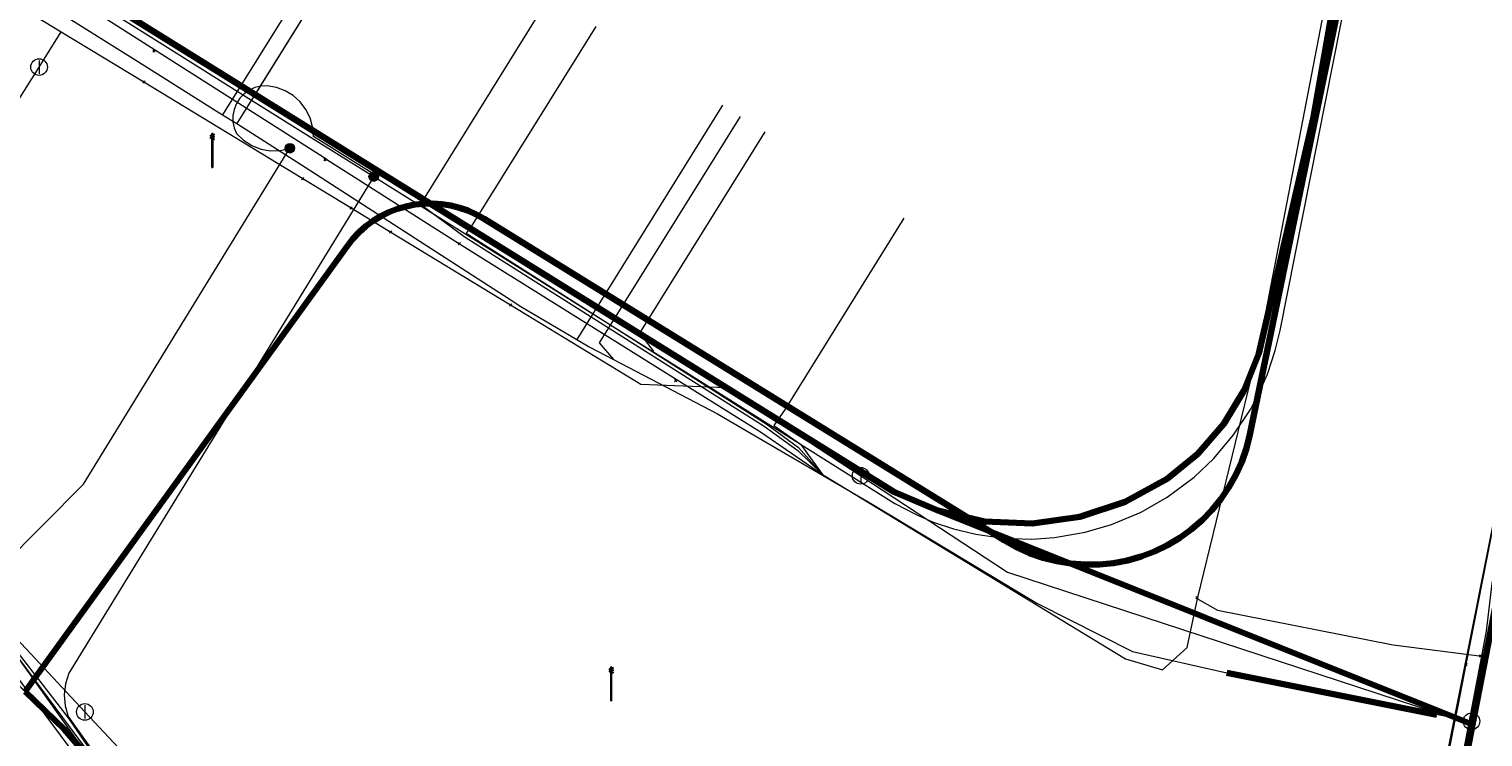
# Model space of a CAD drawing. Extents: x 152558 to 154479, y 462974 to 463683.
# Tile 96 of 256: x 153098 to 153132, y 463450 to 463467. Entities that reach past the tile are written whole.
import ezdxf
from ezdxf.enums import TextEntityAlignment as Align
from ezdxf.lldxf.tags import DXFTag

# ---------------------------------------------------------------- set-up
doc = ezdxf.new("R2010")
doc.units = 0
doc.header["$LTSCALE"] = 0.2
doc.layers.get('0').update_dxf_attribs({"linetype": 'CONTINUOUS'})
for name, color, linetype, lineweight in [('B-RO-KL-DATA_COAXIAAL_17_ZIGGO BV-G', 90, 'KL-DATA-N', 18), ('B-RO-KL-DATA_EUROFIBER NEDERLAND BV-G', 90, 'KL-DATA-N', 18), ('B-RO-KL-DATA_HULPSTUK_REGGEFIBER OPERATOR BV-S', 90, 'CONTINUOUS', 25), ('B-RO-KL-DATA_KABELBED_KPN BV-G', 90, 'CONTINUOUS', 100), ('B-RO-KL-DATA_KABELBED_ZIGGO BV-G', 90, 'CONTINUOUS', 100), ('B-RO-KL-DATA_MANTELBUIS_PVC_KPN BV-G', 90, 'CONTINUOUS', 100), ('B-RO-KL-DATA_REGGEFIBER OPERATOR BV-G', 90, 'KL-DATA-N', 18), ('B-RO-KL-ET_LS_400 V_STEDIN NETBEHEER BV-G', 190, 'KL-LS-N', 18), ('B-RO-KL-ET_LS_GEMEENTE AMERSFOORT-S', 190, 'CONTINUOUS', 25), ('B-RO-KL-ET_LS_HULPSTUK_STEDIN NETBEHEER BV-S', 190, 'CONTINUOUS', 25), ('B-RO-KL-GAS_LD_HULPSTUK_STEDIN NETBEHEER BV-S', 50, 'CONTINUOUS', 25), ('B-RO-KL-GAS_LD_MANTELBUIS_ASBESTCEMENT_124_STEDIN NETBEHEER BV-G', 50, 'CONTINUOUS', 100), ('B-RO-KL-GAS_LD_PE_32_0.1 BAR_STEDIN NETBEHEER BV-G', 50, 'KL-GAS-LD-N', 18), ('B-RO-KL-GAS_LD_PVC_63_0.1 BAR_STEDIN NETBEHEER BV-G', 50, 'KL-GAS-LD-N', 18), ('B-RO-KL-WATER_100_VITENS-G', 170, 'KL-WATER-N', 18), ('B-RO-KL-WATER_HULPSTUK_VITENS-S', 170, 'CONTINUOUS', 25)]:
    doc.layers.add(name, color=color, linetype=linetype, lineweight=lineweight)
doc.styles.add('NLCS-ISO', font='NLCS-ISO.ttf')
tags = doc.linetypes.add('KL-DATA-N', pattern='A,4,-1,[101,NLCS.SHX,S=0.5,R=0,X=0,Y=0],-1,4,-1,["D",Standard,S=1,R=0,X=-0.25,Y=-0.5],-1.5', length=12.5).pattern_tags.tags
tags[18] = DXFTag(74, 10)
tags = doc.linetypes.add('KL-GAS-LD-N', pattern='A,4,-1,[69,NLCS.SHX,S=0.5,R=0,X=0,Y=0],-1,4,-1,["L",Standard,S=1,R=0,X=0.25,Y=-0.5],-2', length=13).pattern_tags.tags
tags[18] = DXFTag(74, 10)
tags = doc.linetypes.add('KL-LS-N', pattern='A,4,-1,[103,NLCS.SHX,S=0.75,R=0,X=0,Y=0],-1,4,-1,["L",Standard,S=1,R=0,X=0,Y=-0.5],-2', length=13).pattern_tags.tags
tags[18] = DXFTag(74, 10)
doc.linetypes.add('KL-WATER-N', pattern='A,7,-0.5,[168,NLCS.SHX,S=0.75,R=0,X=0.75,Y=0],-2', length=9.5)

# ---------------------------------------------------------------- blocks, each defined once
blk = doc.blocks.new('SKL-WTB_HULP_T STUK-SO')
at = {"color": 0, "linetype": 'ByBlock', "lineweight": 18}
blk.add_circle((0, 0), 1, dxfattribs=at)
at = {"color": 0, "linetype": 'ByBlock', "lineweight": -2, "style": 'NLCS-ISO'}
blk.add_text('T', height=1, dxfattribs=at).set_placement((0, 0), align=Align.MIDDLE_CENTER)
at = {"color": 0, "linetype": 'ByBlock', "lineweight": 18, "style": 'NLCS-ISO', "flags": 1}
for tag, p in [('TYPE', (1.5, 0)), ('LABEL', (1.5, -1.5)), ('OMSCHRIJVING', (1.5, -3))]:
    blk.add_attdef(tag, p, '', height=1, dxfattribs=at)
blk = doc.blocks.new('SKL-WTB_HULP_MOF-SO')
at = {"linetype": 'ByBlock', "lineweight": 18}
h = blk.add_hatch(color=0, dxfattribs=at)
h.dxf.hatch_style = 1
h.paths.add_polyline_path([(-0.5625, 0, 1), (0.5625, 0, 1)])
at = {"color": 0, "linetype": 'ByBlock', "lineweight": 18}
blk.add_circle((0, 0), 0.5625, dxfattribs=at)
at = {"color": 0, "linetype": 'ByBlock', "lineweight": 18, "style": 'NLCS-ISO', "flags": 1}
for tag, p in [('TYPE', (1.5, 0)), ('LABEL', (1.5, -1.5)), ('OMSCHRIJVING', (1.5, -3))]:
    blk.add_attdef(tag, p, '', height=1, dxfattribs=at)
blk = doc.blocks.new('SKL-WTB_HULP_OVERIG-SO')
at = {"color": 0, "linetype": 'ByBlock', "lineweight": 18}
for points in [[(-0.14, 0.14), (0.14, -0.14)], [(0.14, 0.14), (-0.14, -0.14)]]:
    blk.add_lwpolyline(points, dxfattribs=at)
at = {"color": 0, "linetype": 'ByBlock', "lineweight": 18, "style": 'NLCS-ISO', "flags": 1}
for tag, p in [('TYPE', (1.5, 0)), ('LABEL', (1.5, -1.5)), ('OMSCHRIJVING', (1.5, -3))]:
    blk.add_attdef(tag, p, '', height=1, dxfattribs=at)
blk = doc.blocks.new('SKL-WTB_HULP_AFSLUITER-SO')
at = {"color": 0, "linetype": 'ByBlock', "lineweight": 18}
blk.add_lwpolyline([(0, 0.8), (0, -0.8)], dxfattribs=at)
blk.add_circle((0, 0), 1, dxfattribs=at)
at = {"color": 0, "linetype": 'ByBlock', "lineweight": 18, "style": 'NLCS-ISO', "flags": 1}
for tag, p in [('TYPE', (1.5, 0)), ('LABEL', (1.5, -1.5)), ('OMSCHRIJVING', (1.5, -3))]:
    blk.add_attdef(tag, p, '', height=1, dxfattribs=at)
blk = doc.blocks.new('SKL-ET_LS_MAST-SO')
for p, q in [((-0.05, 2.07), (0.05, 2.07)), ((-0.05, -2), (0.05, -2))]:
    blk.add_line(p, q)
for points in [[(-0.18, 1.76), (-0.22, 1.76), (-0.22, 1.84), (-0.18, 1.84), (-0.18, 1.79)], [(-0.18, 1.79), (-0.05, 1.79)], [(-0.18, 1.76), (-0.05, 1.76)], [(-0.05, -2), (-0.05, 2.07)], [(0.05, -2), (0.05, 2.07)], [(0.18, 1.92), (0.05, 1.92)], [(0.18, 1.89), (0.05, 1.89)], [(0.18, 1.89), (0.22, 1.89), (0.22, 1.97), (0.18, 1.97), (0.18, 1.92)], [(-0.18, 1.49), (-0.22, 1.49), (-0.22, 1.57), (-0.18, 1.57), (-0.18, 1.52)], [(-0.18, 1.52), (-0.05, 1.52)], [(-0.18, 1.49), (-0.05, 1.49)], [(0.18, 1.66), (0.05, 1.66)], [(0.18, 1.63), (0.05, 1.63)], [(0.18, 1.39), (0.05, 1.39)], [(0.18, 1.36), (0.05, 1.36)], [(0.18, 1.63), (0.22, 1.63), (0.22, 1.71), (0.18, 1.71), (0.18, 1.66)], [(0.18, 1.36), (0.22, 1.36), (0.22, 1.44), (0.18, 1.44), (0.18, 1.39)]]:
    blk.add_lwpolyline(points)

msp = doc.modelspace()

# ---------------------------------------------------------------- linework, layer by layer
at = {"layer": 'B-RO-KL-DATA_COAXIAAL_17_ZIGGO BV-G', "flags": 128}
for points in [[(153081.132, 463335.554), (153081.388, 463336.952), (153082.06, 463340.62), (153082.336, 463341.627), (153082.784, 463342.572), (153083.39, 463343.425), (153084.134, 463344.159), (153084.995, 463344.753), (153085.727, 463345.088), (153085.946, 463345.189), (153086.958, 463345.453), (153088.001, 463345.537), (153089.042, 463345.439), (153095.998, 463344.165), (153096.392, 463344.093), (153098.579, 463343.693), (153100.917, 463354.744), (153105.222, 463353.842), (153113.854, 463352.033), (153116.593, 463352.412), (153115.393, 463354.614), (153114.576, 463356.114), (153114.733, 463356.899), (153117.714, 463371.812), (153121.107, 463388.778), (153121.109, 463388.786), (153122.3, 463394.74), (153123.3, 463399.74), (153124.094, 463403.712), (153124.26, 463404.547), (153127.245, 463419.547), (153129.345, 463430.124), (153129.464, 463430.724), (153130.905, 463433.533), (153131.461, 463436.699), (153131.723, 463438.189), (153131.788, 463438.936), (153130.716, 463440.956), (153130.69, 463442.07), (153130.81, 463442.686), (153130.831, 463442.892), (153132.204, 463449.962), (153137.317, 463476.297), (153137.656, 463478.045), (153138.288, 463481.303), (153139.26, 463486.308), (153140.232, 463491.314), (153141.203, 463496.319), (153141.918, 463500), (153142.168, 463501.306), (153142.941, 463505.35), (153143.899, 463510.358), (153144.55, 463513.765), (153144.587, 463513.959), (153144.767, 463514.903), (153145.429, 463517.256), (153145.862, 463519.514), (153145.717, 463519.871), (153145.665, 463520), (153145.873, 463521.08), (153145.984, 463521.267), (153146.024, 463521.334), (153146.331, 463521.849), (153146.848, 463524.481), (153147.431, 463527.447), (153147.609, 463528.355), (153147.879, 463529.729), (153148.414, 463532.451), (153149.208, 463536.49), (153150.192, 463541.493), (153151.264, 463546.945), (153151.391, 463547.546), (153152.097, 463550.887), (153153.274, 463556.369), (153153.194, 463558.178), (153153.208, 463558.251), (153153.722, 463560.858), (153155.509, 463569.924), (153155.745, 463571.122), (153156.708, 463575.949), (153157.296, 463578.988), (153157.308, 463578.986), (153158.866, 463586.877), (153158.909, 463587.097), (153159.167, 463588.403), (153159.199, 463588.566), (153159.218, 463588.664), (153160.016, 463588.509)], [(153089.958, 463458.019), (153096.289, 463469.247), (153096.659, 463469.017), (153100.889, 463466.387), (153104.67, 463464.036), (153109.622, 463460.958), (153113.403, 463458.607), (153118.336, 463455.54), (153119.389, 463455.086), (153120.507, 463454.829), (153121.653, 463454.78), (153122.789, 463454.938), (153123.877, 463455.298), (153124.883, 463455.85), (153124.888, 463455.852), (153125.619, 463456.451), (153126.24, 463457.163), (153126.731, 463457.97), (153127.08, 463458.849), (153127.276, 463459.773), (153128.393, 463464.52), (153130.678, 463477.518), (153130.993, 463479.312), (153131.007, 463479.39), (153137.656, 463478.045), (153138.288, 463481.303), (153139.26, 463486.308), (153140.232, 463491.314), (153141.203, 463496.319), (153141.918, 463500), (153142.168, 463501.306), (153142.941, 463505.35), (153143.899, 463510.358), (153144.55, 463513.765), (153144.587, 463513.959), (153144.767, 463514.903), (153145.429, 463517.256), (153145.862, 463519.514), (153145.717, 463519.871), (153145.665, 463520), (153145.873, 463521.08), (153145.984, 463521.267), (153146.024, 463521.334), (153146.331, 463521.849), (153146.848, 463524.481), (153147.431, 463527.447), (153147.609, 463528.355), (153147.879, 463529.729), (153148.414, 463532.451), (153149.208, 463536.49), (153150.192, 463541.493), (153151.264, 463546.945), (153151.391, 463547.546), (153152.097, 463550.887), (153153.274, 463556.369), (153153.194, 463558.178), (153153.208, 463558.251), (153153.722, 463560.858), (153155.509, 463569.924), (153155.745, 463571.122), (153156.708, 463575.949), (153157.296, 463578.988), (153157.308, 463578.986), (153158.866, 463586.877), (153158.909, 463587.097), (153159.167, 463588.403), (153159.199, 463588.566), (153159.218, 463588.664), (153160.016, 463588.509)], [(153344.021, 463292.992), (153344.301, 463292.987), (153344.664, 463296.727), (153344.7, 463297.093), (153344.88, 463298.937), (153336.104, 463300.712), (153329.496, 463302.049), (153330.082, 463305.275), (153331.171, 463311.208), (153331.499, 463313.508), (153331.512, 463313.596), (153324.45, 463314.888), (153318.787, 463315.924), (153317.978, 463316.072), (153312.844, 463317.012), (153310.084, 463317.517), (153309.417, 463318.47), (153306.066, 463319.032), (153302.12, 463319.694), (153293.75, 463321.098), (153292.501, 463321.308), (153290.468, 463321.649), (153286.284, 463322.421), (153280.654, 463323.437), (153279.425, 463325.498), (153265.615, 463328.031), (153257.053, 463329.601), (153256.159, 463329.765), (153250.71, 463330.764), (153250.386, 463330.823), (153248.592, 463331.147), (153246.969, 463331.44), (153237.865, 463333.084), (153236.826, 463333.272), (153236.194, 463333.386), (153234.981, 463333.605), (153228.546, 463334.767), (153225.124, 463335.437), (153223.479, 463335.739), (153215.715, 463337.162), (153215.163, 463337.263), (153213.716, 463337.529), (153213.223, 463337.619), (153212.31, 463337.786), (153206.192, 463338.908), (153205.455, 463339.043), (153202.492, 463339.587), (153200.999, 463339.85), (153200.032, 463339.963), (153199.96, 463339.971), (153198.117, 463338.166), (153190.342, 463339.585), (153188.184, 463339.979), (153183.555, 463340.824), (153178.027, 463341.832), (153176.773, 463342.061), (153173.071, 463342.736), (153172.614, 463342.516), (153171.643, 463342.666), (153171.3, 463343.356), (153171.358, 463344.656), (153170.68, 463344.924), (153170.538, 463344.95), (153166.37, 463345.695), (153165.755, 463345.827), (153165.093, 463345.528), (153164.959, 463345.468), (153164.709, 463345.301), (153163.99, 463344.823), (153163.292, 463344.414), (153162.659, 463344.106), (153161.979, 463344.116), (153160.107, 463344.486), (153158.343, 463344.835), (153156.497, 463345.165), (153152.344, 463345.908), (153151.053, 463346.141), (153145.053, 463347.222), (153131.313, 463349.697), (153127.22, 463350.434), (153126.254, 463350.614), (153124.854, 463350.875), (153120.092, 463351.761), (153117.49, 463352.245), (153116.593, 463352.412), (153115.393, 463354.614), (153114.576, 463356.114), (153114.733, 463356.899), (153117.714, 463371.812), (153121.107, 463388.778), (153121.109, 463388.786), (153122.3, 463394.74), (153123.3, 463399.74), (153124.094, 463403.712), (153124.26, 463404.547), (153127.245, 463419.547), (153129.345, 463430.124), (153129.464, 463430.724), (153130.905, 463433.533), (153131.461, 463436.699), (153131.723, 463438.189), (153131.788, 463438.936), (153130.716, 463440.956), (153130.69, 463442.07), (153130.81, 463442.686), (153130.831, 463442.892), (153132.204, 463449.962), (153137.317, 463476.297), (153137.656, 463478.045), (153138.288, 463481.303), (153139.26, 463486.308), (153140.232, 463491.314), (153141.203, 463496.319), (153141.918, 463500), (153142.168, 463501.306), (153142.941, 463505.35), (153143.899, 463510.358), (153144.55, 463513.765), (153144.587, 463513.959), (153144.767, 463514.903), (153145.429, 463517.256), (153145.862, 463519.514), (153145.717, 463519.871), (153145.665, 463520), (153145.873, 463521.08), (153145.984, 463521.267), (153146.024, 463521.334), (153146.331, 463521.849), (153146.848, 463524.481), (153147.431, 463527.447), (153147.609, 463528.355), (153147.879, 463529.729), (153148.414, 463532.451), (153149.208, 463536.49), (153150.192, 463541.493), (153151.264, 463546.945), (153151.391, 463547.546), (153152.097, 463550.887), (153153.274, 463556.369), (153153.194, 463558.178), (153153.208, 463558.251), (153153.722, 463560.858), (153155.509, 463569.924), (153155.745, 463571.122), (153156.708, 463575.949), (153157.296, 463578.988), (153157.308, 463578.986), (153158.866, 463586.877), (153158.909, 463587.097), (153159.167, 463588.403), (153159.199, 463588.566), (153159.218, 463588.664), (153160.016, 463588.509)], [(153089.958, 463458.019), (153096.289, 463469.247), (153096.659, 463469.017), (153100.889, 463466.387), (153104.67, 463464.036), (153109.622, 463460.958), (153113.403, 463458.607), (153118.336, 463455.54), (153119.389, 463455.086), (153120.507, 463454.829), (153121.653, 463454.78), (153122.789, 463454.938), (153123.877, 463455.298), (153124.883, 463455.85), (153124.888, 463455.852), (153125.619, 463456.451), (153126.24, 463457.163), (153126.731, 463457.97), (153127.08, 463458.849), (153127.276, 463459.773), (153128.393, 463464.52), (153130.678, 463477.518), (153130.993, 463479.312), (153130.551, 463479.39)], [(153089.958, 463458.019), (153096.289, 463469.247), (153096.659, 463469.017), (153100.889, 463466.387), (153104.67, 463464.036), (153109.622, 463460.958), (153113.403, 463458.607), (153118.336, 463455.54), (153119.389, 463455.086), (153132.204, 463449.962), (153130.831, 463442.892), (153130.81, 463442.686), (153130.69, 463442.07), (153130.716, 463440.956), (153131.788, 463438.936), (153132.739, 463438.679), (153132.778, 463438.652), (153133.425, 463438.357), (153134.113, 463438.181), (153141.648, 463436.951), (153142.759, 463436.769), (153145.035, 463436.397), (153157.733, 463434.324), (153172.215, 463431.979), (153176.695, 463431.253), (153177.22, 463431.213), (153177.745, 463431.267), (153178.252, 463431.413), (153178.726, 463431.645), (153179.151, 463431.957), (153179.516, 463432.338), (153179.808, 463432.778), (153179.833, 463432.836), (153185.221, 463432.285), (153185.202, 463431.968), (153185.309, 463431.195), (153185.565, 463430.457), (153185.96, 463429.782), (153186.477, 463429.198), (153187.099, 463428.725), (153187.801, 463428.382), (153186.889, 463423.137), (153186.898, 463423.053), (153187.113, 463423.077), (153187.81, 463423.032), (153190.551, 463422.611), (153191.903, 463422.403), (153195.561, 463421.841), (153209.51, 463419.425), (153213.934, 463418.659), (153216.558, 463418.204), (153224.331, 463416.858), (153227.602, 463416.292), (153234.203, 463415.148), (153235.044, 463414.924), (153235.835, 463414.558), (153236.522, 463414.08), (153236.551, 463414.06), (153237.169, 463413.446), (153237.671, 463412.734), (153237.983, 463412.071), (153238.042, 463411.945), (153238.27, 463411.104), (153238.348, 463410.235), (153238.275, 463409.367), (153237.622, 463405.593)], [(153089.958, 463458.019), (153096.289, 463469.247), (153096.659, 463469.017), (153100.889, 463466.387), (153104.67, 463464.036), (153109.622, 463460.958), (153113.403, 463458.607), (153118.336, 463455.54), (153119.389, 463455.086), (153132.204, 463449.962), (153130.831, 463442.892), (153130.81, 463442.686), (153130.69, 463442.07), (153130.716, 463440.956), (153131.788, 463438.936), (153132.739, 463438.679), (153132.778, 463438.652), (153133.425, 463438.357), (153134.113, 463438.181), (153141.648, 463436.951), (153142.759, 463436.769), (153145.035, 463436.397)]]:
    msp.add_lwpolyline(points, dxfattribs=at)
at = {"layer": 'B-RO-KL-DATA_EUROFIBER NEDERLAND BV-G', "flags": 128}
for points in [[(153121.5, 463384.9), (153118.7, 463385.3), (153112.3, 463387), (153111.1, 463387.4), (153110.2, 463388.1), (153110.6, 463390.3), (153112.1, 463396.3), (153113.1, 463402.8), (153113.3, 463406.2), (153112.9, 463407.3), (153112.9, 463413.6), (153112, 463421.3), (153109.9, 463428.3), (153107.1, 463435.7), (153103.8, 463442.4), (153099.1, 463449.1), (153096, 463452.3), (153095, 463454.7), (153091.2, 463458.4), (153090.7, 463459.4), (153088.4, 463461), (153067.9, 463474.2), (153053.1, 463483.3), (153038.5, 463492.6), (153043.8, 463501), (153043.8, 463501.4), (153037.9, 463505.5), (153029.7, 463510.5), (153009.1, 463523.3), (153002.1, 463528), (152977.7, 463543.5), (152974.3, 463546.2), (152971.2, 463550.5), (152969, 463555.7), (152968.3, 463559.4), (152966.8, 463570.2), (152964.1, 463591.5), (152962.6, 463604.2), (152960.9, 463617.6), (152960.6, 463619.3), (152959.2, 463630.8), (152957.4, 463644.6), (152957.3, 463646.4), (152961.1, 463649), (152966, 463650.4), (152979, 463654.6), (152994.9, 463659.6), (152998.1, 463658.9), (153005.8, 463659.7), (153008.3, 463661), (153013.2, 463661.1), (153014.8, 463661.3), (153017.6, 463662.4), (153026.3, 463662.8), (153030.7, 463662.6), (153037.6, 463661.8), (153046.8, 463660.4), (153057.3, 463657.7), (153068.9, 463653.5), (153083.7, 463647.9), (153094.5, 463643.5), (153097.3, 463642.9), (153103.9, 463640.4), (153111.5, 463636.9), (153126.6, 463631.2), (153152.7, 463621), (153154.4, 463620.5), (153156.3, 463619.7), (153157.9, 463618.3), (153158.4, 463617.1), (153158, 463614.3), (153158, 463614), (153158.3, 463613.7), (153163.5, 463612.2), (153164.6, 463612.6), (153165.6, 463614.8), (153167, 463615.6), (153168.6, 463615.3), (153187.9, 463610), (153271.4, 463587.6), (153289.4, 463583), (153318.1, 463575.1), (153319.2, 463574.9), (153319.4, 463573.8), (153318.8, 463570), (153319.2, 463569.4), (153320, 463569.1), (153326.4, 463567.3), (153327, 463568.4), (153327.6, 463571.1), (153329, 463572.2), (153329.4, 463572.2), (153356.9, 463564.7), (153365.6, 463562.5), (153366, 463562.5), (153368.7, 463561.9), (153371.2, 463561), (153372.2, 463560.9), (153381.9, 463558.3), (153386.8, 463556.9), (153429.8, 463545.3), (153435.7, 463543.5), (153486.6, 463529.8), (153500.6, 463525.9), (153520.2, 463521), (153578.3, 463505.3), (153611.1, 463496.7), (153617.8, 463494.8), (153679.4, 463478.2), (153685.9, 463476.3), (153687.1, 463475), (153687.5, 463473.8), (153686.8, 463471.6), (153686.4, 463469.8), (153686.8, 463469.3), (153687.4, 463470.1), (153687.5, 463472.1), (153692.084, 463495.773)], [(152571.462, 463494.696), (152614, 463485.4), (152615.1, 463482.7), (152678.5, 463464.8), (152679.7, 463464.8), (152685.6, 463462.8), (152698, 463459.2), (152703.7, 463457.3), (152720.1, 463452.4), (152731.7, 463448.8), (152732.3, 463448.7), (152740.2, 463446.1), (152747.8, 463444.1), (152751.2, 463443), (152751.7, 463443.2), (152755.2, 463454.3), (152761, 463474.3), (152761.9, 463477.7), (152762.9, 463480.9), (152763.8, 463484.5), (152767, 463494.7), (152767.9, 463498.1), (152771.4, 463509.8), (152772.7, 463513.8), (152773, 463514.2), (152773.3, 463514.3), (152777.9, 463512.9), (152778.3, 463513.1), (152778.7, 463514.1), (152780, 463518.5), (152780.5, 463519), (152783.3, 463520.1), (152784, 463520), (152812.4, 463511.4), (152827.7, 463506.6), (152828.9, 463505.7), (152831, 463500.9), (152829.3, 463495.1), (152829.5, 463494.3), (152830.2, 463493.2), (152831.6, 463490.5), (152832.5, 463489.4), (152849.6, 463484.1), (152851.2, 463483.7), (152861.1, 463480.6), (152863.2, 463479.8), (152867, 463476.5), (152873.3, 463475), (152874.7, 463474.9), (152876.8, 463474.9), (152881.9, 463474), (152891.4, 463471.3), (152897.6, 463470.1), (152916, 463466.8), (152936.3, 463462.9), (152942.5, 463461), (152953.3, 463457.5), (152965.2, 463453.3), (152966.3, 463453.1), (152970.6, 463451.7), (152972.3, 463451), (152973.1, 463450), (152970.9, 463430.7), (152971.4, 463430.6), (152977.2, 463429.9), (152982.1, 463429), (152996.4, 463426.6), (153020, 463422.8), (153038, 463419.8), (153049.2, 463418), (153058.3, 463416.6), (153059.7, 463417.6), (153063.1, 463420.1), (153066.7, 463423.6), (153085.6, 463442.6), (153093.4, 463450.7), (153096, 463452.3), (153099.1, 463449.1), (153103.8, 463442.4), (153107.1, 463435.7), (153107.4, 463434.8), (153109.9, 463428.3), (153112, 463421.3), (153112.9, 463413.6), (153112.9, 463407.3), (153113.3, 463406.2), (153113.1, 463402.8), (153112.1, 463396.3), (153110.6, 463390.3), (153110.2, 463388.1), (153111.1, 463387.4), (153112.3, 463387), (153118.7, 463385.3), (153121.5, 463384.9)], [(152936.5, 463462.8), (152942.5, 463461), (152953.3, 463457.5), (152965.2, 463453.3), (152966.3, 463453.1), (152970.6, 463451.7), (152972.3, 463451), (152973.1, 463450), (152972.4, 463444.2), (152970.9, 463430.7), (152971.4, 463430.6), (152975.4, 463430.1), (152977.2, 463429.9), (152982.1, 463429), (152996.4, 463426.6), (153014, 463423.8), (153020, 463422.8), (153038, 463419.8), (153049.2, 463418), (153055.9, 463417), (153058.3, 463416.6), (153059.7, 463417.6), (153063.1, 463420.1), (153066.7, 463423.6), (153075.7, 463432.6), (153085.6, 463442.6), (153093.4, 463450.7), (153096, 463452.3), (153099.1, 463449.1), (153103.5, 463442.9), (153103.8, 463442.4), (153107.1, 463435.7), (153107.4, 463434.8), (153109.9, 463428.3), (153112, 463421.3), (153112.9, 463413.6), (153112.9, 463411.3), (153112.9, 463407.3), (153113.3, 463406.2), (153113.1, 463402.8), (153112.9, 463401.5), (153112.1, 463396.3), (153110.6, 463390.3), (153110.2, 463388.1), (153111.1, 463387.4), (153112.3, 463387), (153117.1, 463385.7), (153118.7, 463385.3), (153121.5, 463384.9)]]:
    msp.add_lwpolyline(points, dxfattribs=at)
at = {"layer": 'B-RO-KL-DATA_KABELBED_KPN BV-G', "flags": 128}
for points in [[(153133.884, 463490.782), (153126.87, 463456.912), (153126.786, 463456.581), (153126.674, 463456.258), (153126.534, 463455.946), (153126.367, 463455.648), (153126.175, 463455.365), (153125.959, 463455.101), (153125.721, 463454.856), (153125.462, 463454.632), (153125.185, 463454.433), (153124.892, 463454.258), (153124.584, 463454.109), (153124.265, 463453.988), (153123.936, 463453.895), (153123.6, 463453.831), (153123.26, 463453.796), (153122.919, 463453.792), (153122.578, 463453.817), (153122.241, 463453.872), (153121.909, 463453.956), (153121.587, 463454.068), (153121.275, 463454.208), (153120.977, 463454.375), (153108.509, 463462.082), (153108.32, 463462.187), (153108.123, 463462.276), (153107.919, 463462.346), (153107.71, 463462.398), (153107.496, 463462.432), (153107.281, 463462.447), (153107.065, 463462.443), (153106.85, 463462.42), (153106.639, 463462.378), (153106.431, 463462.317), (153106.23, 463462.239), (153106.036, 463462.143), (153105.852, 463462.03), (153105.678, 463461.902), (153105.517, 463461.759), (153105.368, 463461.602), (153105.234, 463461.433), (153098.048, 463451.494), (153097.513, 463450.754)], [(153098.048, 463451.494), (153105.234, 463461.433)], [(153097.513, 463450.754), (153098.452, 463449.84), (153099.136, 463449.045), (153099.77, 463448.209), (153101.219, 463446.294), (153104.378, 463441.041), (153107.079, 463435.539), (153109.301, 463429.827), (153111.03, 463423.946), (153112.253, 463417.94), (153112.637, 463412.497), (153112.625, 463405.127), (153112.002, 463397.783), (153110.773, 463390.516), (153110.051, 463387.297), (153105.671, 463364.241), (153104.427, 463357.654), (153103.951, 463355.051)]]:
    msp.add_lwpolyline(points, dxfattribs=at)
at = {"layer": 'B-RO-KL-DATA_KABELBED_ZIGGO BV-G', "flags": 128}
for points in [[(153119.389, 463455.086), (153120.507, 463454.829), (153121.653, 463454.78), (153122.789, 463454.938), (153123.877, 463455.298), (153124.888, 463455.852), (153125.619, 463456.451), (153126.24, 463457.163), (153126.731, 463457.97), (153127.08, 463458.849), (153128.393, 463464.52), (153130.678, 463477.518)], [(153137.317, 463476.297), (153132.204, 463449.962)], [(153089.958, 463458.019), (153096.289, 463469.247), (153118.336, 463455.54), (153119.389, 463455.086)], [(153132.204, 463449.962), (153119.389, 463455.086)], [(153132.204, 463449.962), (153130.69, 463442.07), (153130.716, 463440.956), (153131.788, 463438.936)]]:
    msp.add_lwpolyline(points, dxfattribs=at)
at = {"layer": 'B-RO-KL-DATA_MANTELBUIS_PVC_KPN BV-G', "flags": 128}
msp.add_lwpolyline([(153098.048, 463451.494), (153105.234, 463461.433)], dxfattribs=at)
at = {"layer": 'B-RO-KL-DATA_REGGEFIBER OPERATOR BV-G', "flags": 128}
for points in [[(153140, 463381), (153138.4, 463380.7), (153121.4, 463384.1), (153118.7, 463385.3), (153117.1, 463385.7), (153112.3, 463387), (153111.1, 463387.4), (153110.2, 463388.1), (153110.6, 463390.3), (153112.1, 463396.3), (153112.9, 463401.5), (153113.1, 463402.8), (153113.3, 463406.2), (153112.9, 463407.3), (153112.9, 463411.3), (153112.9, 463413.6), (153112, 463421.3), (153109.9, 463428.3), (153107.4, 463434.8), (153107.1, 463435.7), (153103.8, 463442.4), (153103.5, 463442.9), (153099.1, 463449.1), (153096.6, 463452.6), (153095, 463454.7), (153092.7, 463456.9), (153091.2, 463458.4), (153090.7, 463459.4), (153088.4, 463461), (153082.5, 463464.8), (153082.1, 463465.1), (153076.7, 463468.6), (153069.4, 463473.2), (153067.6, 463473.8), (153060.6, 463478.7), (153053.1, 463483.3), (153044.5, 463488.8), (153038.5, 463492.6), (153038.9, 463493.3), (153043.2, 463500), (153043.8, 463501), (153043.8, 463501.4), (153040.5, 463503.7), (153037.9, 463505.5), (153029.7, 463510.5), (153009.1, 463523.3), (153002.1, 463528), (152991.4, 463534.8), (152977.7, 463543.5), (152974.3, 463546.2), (152971.2, 463550.5), (152969, 463555.7), (152968.3, 463559.4), (152966.8, 463570.2), (152966.5, 463572.7), (152966, 463577), (152965.4, 463581.3), (152964.9, 463585.6), (152964.4, 463589.9), (152964.1, 463591.5), (152962.6, 463604.2), (152960.7, 463618.5), (152960.6, 463619.3), (152959.1, 463631.7), (152958.8, 463633.6), (152957.4, 463644.6), (152957.4, 463645.5), (152957.3, 463646.4), (152957.8, 463646.6), (152959.3, 463646.9), (152959.9, 463647), (152960.4, 463646.6), (152960.4, 463646.9), (152960.4, 463648.3), (152961.1, 463649), (152966, 463650.4), (152979, 463654.6), (152994.9, 463659.6), (152996, 463659.4), (152998.1, 463658.9), (153003.5, 463659.5), (153005.8, 463659.7), (153008.3, 463661), (153013.2, 463661.1), (153014.8, 463661.3), (153017.6, 463662.4), (153026.3, 463662.8), (153030.8, 463662.5), (153037.6, 463661.8), (153046.8, 463660.4), (153057.3, 463657.7), (153063.3, 463655.5), (153083.7, 463647.9), (153094.5, 463643.5), (153096.2, 463643.1), (153097.3, 463642.9), (153098.1, 463642.6), (153103.9, 463640.4), (153106.4, 463639.2), (153113, 463636.4), (153130.3, 463629.7), (153146.5, 463623.4), (153152.7, 463621), (153154.4, 463620.5), (153156.3, 463619.7), (153156.6, 463619.4), (153157.9, 463618.3), (153158.4, 463617.1), (153158, 463614.3), (153158, 463614), (153158.3, 463613.7), (153163.5, 463612.2), (153164.6, 463612.6), (153165.6, 463614.8), (153167, 463615.6), (153168.6, 463615.3), (153187.9, 463610), (153209.5, 463604.2), (153244.2, 463594.8), (153247.7, 463593.9), (153272.9, 463587.2), (153287.4, 463583.5), (153310.9, 463577.1), (153318.1, 463575.1), (153319.2, 463574.9), (153319.4, 463573.8), (153319, 463571.1), (153318.8, 463570), (153319.2, 463569.4), (153320, 463569.1), (153325.9, 463567.4), (153326.4, 463567.3), (153326.7, 463567.9), (153327, 463568.4), (153327.6, 463571.1), (153329, 463572.2), (153329.4, 463572.2), (153331.9, 463571.6), (153353.8, 463565.6), (153365.6, 463562.5), (153366, 463562.5), (153368.7, 463561.9), (153371.2, 463561), (153372.2, 463560.9), (153381.9, 463558.3), (153386.8, 463556.9), (153387.6, 463556.7), (153411.5, 463550.2), (153432.6, 463544.5), (153435.7, 463543.5), (153444.9, 463541), (153459.6, 463537.1), (153486.6, 463529.8), (153494.7, 463527.5), (153500.6, 463525.9), (153520.2, 463521), (153536.3, 463516.6), (153578.3, 463505.3), (153611.1, 463496.7), (153617.8, 463494.8), (153629.3, 463491.7), (153642.5, 463488.1), (153659.8, 463483.5), (153679.4, 463478.2), (153685.9, 463476.3), (153687.1, 463475), (153687.5, 463473.8), (153686.8, 463471.8), (153686.8, 463471.6), (153686.4, 463469.8), (153686.8, 463469.3), (153687.4, 463470.1), (153687.5, 463472.1), (153692.127, 463495.761)], [(153104.744, 463463.502), (153099.727, 463466.691), (153098.686, 463467.357), (153098.237, 463467.588), (153090.241, 463472.774), (153088.768, 463473.567), (153081.727, 463477.865), (153080.489, 463478.709), (153080.08, 463478.951), (153072.16, 463483.999), (153064.95, 463488.493), (153063.8, 463489.256), (153063.308, 463489.55), (153055.139, 463494.711), (153050.695, 463497.401), (153049.916, 463498.012), (153051.69, 463502.921), (153055.816, 463513.177), (153064.599, 463534.046), (153064.601, 463535.016), (153065.369, 463536.037), (153066.669, 463536.858), (153068.035, 463538.142), (153069.166, 463538.12), (153070.633, 463537.762), (153078.705, 463534.567), (153079.666, 463534.251), (153088.989, 463530.545), (153095.08, 463528.163), (153102.769, 463525.134), (153113.469, 463520.996), (153116.53, 463519.614), (153122.819, 463517.321), (153132.73, 463513.501)], [(153132.426, 463451.595), (153132.541, 463452.199), (153132.673, 463453.342), (153134.615, 463462.729), (153134.699, 463463.528), (153136.353, 463471.811), (153136.413, 463472.07), (153140.317, 463491.639)], [(153125.613, 463452.97), (153127.129, 463459.201), (153130.657, 463477.501), (153131.952, 463483.942), (153132.34, 463485.942), (153133.123, 463489.89)], [(153110.066, 463467.389), (153107.087, 463462.602), (153106.966, 463462.447), (153108.058, 463461.642), (153115.228, 463457.112), (153116.029, 463456.526), (153116.621, 463455.952)], [(153111.187, 463466.692), (153108.202, 463461.895), (153108.08, 463461.737), (153115.299, 463457.154), (153116.046, 463456.599), (153116.621, 463455.952)], [(153104.744, 463463.502), (153107.92, 463461.483), (153115.138, 463456.979), (153116.621, 463455.952), (153123.885, 463451.533), (153124.772, 463451.275), (153125.367, 463451.803), (153125.613, 463452.97)], [(153118.573, 463462.094), (153115.726, 463457.518), (153115.454, 463457.126), (153116.096, 463456.681), (153116.621, 463455.952)], [(153125.613, 463452.97), (153126.091, 463452.698), (153130.299, 463451.869), (153132.426, 463451.595)], [(153096.581, 463452.576), (153099.141, 463449.141), (153103.516, 463442.879), (153103.838, 463442.432), (153107.076, 463435.735), (153107.438, 463434.814), (153109.921, 463428.256), (153111.992, 463421.342), (153112.88, 463413.592), (153112.929, 463411.312), (153112.879, 463407.324), (153113.266, 463406.235), (153113.072, 463402.802), (153112.902, 463401.465), (153112.068, 463396.251), (153110.587, 463390.259), (153110.198, 463388.087), (153111.078, 463387.435), (153112.327, 463386.997), (153117.141, 463385.68), (153118.701, 463385.271), (153121.366, 463384.077), (153138.394, 463380.669), (153140, 463381)], [(153096.581, 463452.576), (153099.141, 463449.141), (153103.516, 463442.879), (153103.838, 463442.432), (153107.076, 463435.735), (153107.438, 463434.814), (153108.657, 463431.593)], [(153091.585, 463447.21), (153090.981, 463447.796), (153093.597, 463450.51), (153096.499, 463452.183), (153098.897, 463448.965), (153103.398, 463442.843), (153103.769, 463442.294), (153106.949, 463435.596), (153107.531, 463434.149), (153107.934, 463433.505)], [(153131.076, 463444.517), (153132.426, 463451.595)]]:
    msp.add_lwpolyline(points, dxfattribs=at)
at = {"layer": 'B-RO-KL-ET_LS_400 V_STEDIN NETBEHEER BV-G', "flags": 128}
for points in [[(153137.666, 463505.075), (153142.22, 463503.918), (153141.738, 463501.381), (153141.118, 463498.125), (153140.785, 463496.374), (153139.831, 463491.364), (153139.207, 463488.084), (153138.878, 463486.355), (153137.925, 463481.346), (153137.338, 463478.261), (153136.972, 463476.337), (153136.333, 463472.98), (153135.824, 463470.434), (153135.272, 463467.672), (153135.017, 463466.396), (153133.825, 463460.435), (153133.324, 463457.932), (153132.825, 463455.434), (153131.826, 463450.434), (153131.165, 463447.129), (153130.826, 463445.434), (153128.508, 463433.827), (153135.244, 463432.581)], [(153105.864, 463463.091), (153109.501, 463460.814), (153112.555, 463458.902), (153113.274, 463458.452), (153118.359, 463455.256), (153118.866, 463454.99), (153119.278, 463454.814), (153119.761, 463454.651), (153120.298, 463454.52), (153120.942, 463454.428), (153121.637, 463454.404), (153122.186, 463454.441), (153122.918, 463454.567), (153123.553, 463454.752), (153124.261, 463455.05), (153124.884, 463455.406), (153125.534, 463455.892), (153126.004, 463456.338), (153126.478, 463456.9), (153126.881, 463457.514), (153127.116, 463457.964), (153127.287, 463458.361), (153127.476, 463458.926), (153127.59, 463459.402), (153132.15, 463482.383), (153133.037, 463486.856), (153133.104, 463487.194), (153134.77, 463495.591), (153135.73, 463500.757)], [(153054.68, 463494.925), (153055.974, 463494.123), (153057.247, 463493.334), (153057.594, 463493.119), (153059.362, 463492.022), (153059.947, 463491.66), (153061.48, 463490.71), (153063.733, 463489.314), (153065.713, 463488.086), (153067.764, 463486.814), (153067.967, 463486.688), (153069.549, 463485.708), (153070.221, 463485.291), (153071.751, 463484.343), (153074.454, 463482.667), (153076.345, 463481.495), (153076.708, 463481.27), (153078.686, 463480.043), (153079.319, 463479.651), (153080.491, 463478.924), (153082.472, 463477.696), (153083.032, 463477.349), (153085.072, 463476.084), (153087.428, 463474.624), (153092.341, 463471.559), (153093.074, 463471.1), (153095.108, 463469.826), (153096.563, 463468.915), (153100.786, 463466.271), (153102.932, 463464.927), (153104.559, 463463.908), (153105.864, 463463.091)], [(153106.028, 463469.9), (153102.932, 463464.927)], [(153105.864, 463463.091), (153105.89, 463463.134), (153104.419, 463464.055), (153104.401, 463464.281), (153104.34, 463464.499), (153104.239, 463464.701), (153104.103, 463464.881), (153103.935, 463465.033), (153103.742, 463465.151), (153103.531, 463465.23), (153103.308, 463465.269), (153103.159, 463465.261), (153103.014, 463465.226), (153102.879, 463465.163), (153102.757, 463465.077), (153102.654, 463464.968), (153102.574, 463464.843), (153102.518, 463464.704), (153102.49, 463464.558), (153102.49, 463464.408), (153102.517, 463464.262), (153102.572, 463464.123), (153102.743, 463463.962), (153102.942, 463463.836), (153103.161, 463463.752), (153103.393, 463463.712), (153103.628, 463463.719), (153103.857, 463463.77)], [(153115.241, 463464.166), (153112.237, 463459.337), (153112.566, 463458.919), (153112.555, 463458.902)], [(153057.252, 463416.819), (153057.893, 463416.889), (153058.136, 463416.94), (153058.152, 463416.943), (153058.91, 463417.125), (153059.212, 463417.218), (153059.97, 463417.513), (153060.141, 463417.587), (153060.734, 463417.889), (153060.933, 463418.021), (153061.211, 463418.177), (153061.754, 463418.561), (153062.232, 463419.005), (153063.603, 463420.361), (153065.156, 463421.897), (153066.26, 463422.989), (153068.09, 463424.799), (153068.172, 463424.88), (153068.968, 463425.668), (153070.106, 463426.794), (153071.693, 463428.364), (153072.617, 463429.279), (153073.969, 463430.616), (153076.219, 463432.86), (153088.188, 463444.922), (153089.104, 463445.846), (153089.122, 463445.864), (153089.129, 463445.871), (153089.168, 463445.91), (153098.905, 463455.721), (153103.857, 463463.77)], [(153105.864, 463463.091), (153098.555, 463451.193), (153098.473, 463450.939), (153098.442, 463450.674), (153098.465, 463450.408), (153098.54, 463450.152), (153099.009, 463449.49), (153099.82, 463448.346), (153102.296, 463444.85), (153105.054, 463440.072), (153105.544, 463439.223), (153106.935, 463436.367), (153107.803, 463434.369), (153108.256, 463433.32), (153108.808, 463431.75), (153109.435, 463429.964), (153110.41, 463427.19), (153110.44, 463427.068), (153111.195, 463424.048), (153111.985, 463420.887), (153112.437, 463417.138), (153112.7, 463414.958), (153112.797, 463414.153), (153112.879, 463412.42), (153112.983, 463410.231), (153113.019, 463409.465), (153113.026, 463408.126), (153113.03, 463407.374), (153112.987, 463406.535), (153112.864, 463404.166), (153112.726, 463401.497), (153112.68, 463400.6), (153111.874, 463394.773), (153111.751, 463393.88), (153111.535, 463392.926), (153110.868, 463389.988), (153110.427, 463388.044), (153110.25, 463387.265), (153110.124, 463386.623)]]:
    msp.add_lwpolyline(points, dxfattribs=at)
at = {"layer": 'B-RO-KL-GAS_LD_MANTELBUIS_ASBESTCEMENT_124_STEDIN NETBEHEER BV-G', "flags": 128}
msp.add_lwpolyline([(153126.313, 463451.203), (153131.35, 463450.191)], dxfattribs=at)
at = {"layer": 'B-RO-KL-GAS_LD_PE_32_0.1 BAR_STEDIN NETBEHEER BV-G', "flags": 128}
for points in [[(153105.688, 463470.112), (153102.243, 463464.576)], [(153106.028, 463469.9), (153102.582, 463464.364)], [(153114.222, 463464.8), (153110.731, 463459.19)], [(153114.647, 463464.536), (153111.272, 463459.112), (153111.611, 463458.71)]]:
    msp.add_lwpolyline(points, dxfattribs=at)
at = {"layer": 'B-RO-KL-GAS_LD_PVC_63_0.1 BAR_STEDIN NETBEHEER BV-G', "flags": 128}
for points in [[(152956.988, 463642.872), (152957.254, 463640.768), (152957.547, 463638.45), (152957.66, 463637.557), (152958.074, 463634.282), (152958.949, 463627.333), (152959.296, 463624.457), (152959.392, 463623.662), (152959.764, 463620.58), (152960.635, 463613.353), (152960.882, 463611.309), (152961.037, 463610.019), (152961.396, 463607.193), (152962.369, 463599.598), (152962.75, 463596.617), (152962.839, 463595.924), (152963.141, 463593.568), (152964.142, 463585.957), (152964.498, 463583.288), (152965.245, 463577.697), (152965.411, 463576.456), (152965.583, 463575.166), (152965.943, 463572.404), (152966.542, 463567.783), (152966.775, 463565.985), (152966.982, 463564.599), (152967.433, 463561.652), (152967.688, 463559.987), (152968.756, 463555.866), (152970.118, 463552.523), (152971.964, 463549.544), (152973.916, 463546.733), (152975.688, 463544.722), (152976.908, 463543.802), (152977.974, 463542.997), (152978.127, 463542.882), (152979.063, 463542.283), (152981.168, 463540.935), (152985.916, 463537.895), (152988.016, 463536.552), (152988.69, 463536.122), (152990.772, 463534.793), (152995.035, 463532.072), (152995.641, 463531.685), (152996.513, 463531.085), (152997.172, 463530.633), (152997.672, 463530.289), (152999.444, 463529.153), (153004.013, 463526.223), (153006.2, 463524.848), (153006.453, 463524.689), (153009.56, 463522.739), (153014.829, 463519.432), (153016.239, 463518.543), (153016.577, 463518.329), (153018.033, 463517.407), (153022.058, 463514.859), (153023.793, 463513.76), (153024.807, 463513.118), (153025.626, 463512.599), (153030.827, 463509.323), (153032.787, 463508.09), (153033.612, 463507.571), (153035.824, 463506.179), (153041.18, 463502.809), (153052.588, 463495.694), (153056.522, 463493.213), (153058.756, 463491.805), (153059.095, 463491.591), (153060.959, 463490.415), (153065.533, 463487.537), (153067.042, 463486.597), (153067.551, 463486.28), (153069.793, 463484.884), (153074.32, 463482.064), (153075.956, 463481.058), (153076.298, 463480.851), (153078.45, 463479.548), (153081.601, 463477.64), (153082.432, 463477.11), (153084.273, 463475.934), (153084.526, 463475.773), (153087.561, 463473.835), (153092.522, 463470.67), (153093.743, 463469.905), (153094.082, 463469.692), (153096.459, 463468.202), (153100.162, 463465.881), (153102.243, 463464.576), (153102.582, 463464.364), (153104.218, 463463.322), (153109.108, 463460.165), (153109.393, 463459.981), (153110.731, 463459.19), (153111.027, 463459.015), (153111.611, 463458.71), (153114.103, 463457.41), (153117.811, 463455.238), (153121.757, 463452.868), (153124.053, 463451.714), (153126.313, 463451.203), (153132.179, 463450.037)], [(153132.179, 463450.037), (153132.428, 463451.449), (153133.257, 463455.411), (153133.783, 463458.044), (153133.955, 463458.928), (153134.227, 463460.322), (153135.392, 463466.29), (153135.683, 463467.794), (153135.759, 463468.188), (153135.817, 463468.489), (153137.512, 463477.36), (153137.835, 463479.08), (153137.946, 463479.67), (153138.134, 463480.668), (153138.247, 463481.268), (153138.827, 463484.358), (153138.901, 463484.751), (153138.949, 463485.007), (153139.188, 463486.279), (153139.681, 463488.907), (153139.792, 463489.497), (153140.146, 463491.365), (153141.278, 463497.051), (153141.614, 463498.74), (153141.673, 463499.034), (153142.137, 463501.366), (153142.955, 463505.424), (153143.592, 463508.577), (153143.691, 463509.067), (153143.925, 463510.224)], [(153091.755, 463457.63), (153092.255, 463457.147), (153096.293, 463453.015), (153098.542, 463450.118), (153099.478, 463448.751), (153100.173, 463447.737), (153100.864, 463446.727), (153101.816, 463445.271), (153103.921, 463442.053), (153105.335, 463439.386), (153106.041, 463438.054), (153106.167, 463437.816), (153107.755, 463434.229), (153108.455, 463432.648), (153108.76, 463431.959), (153109.016, 463431.258), (153109.698, 463429.384), (153110.268, 463427.817), (153110.609, 463426.482), (153111.23, 463424.045), (153111.433, 463423.25), (153112.26, 463418.899), (153112.363, 463416.879), (153112.505, 463414.088), (153112.586, 463411.93), (153112.66, 463409.722), (153112.681, 463409.023), (153112.733, 463407.323), (153112.754, 463406.618), (153112.643, 463404.277), (153112.454, 463401.827), (153112.357, 463400.939), (153112.06, 463398.315), (153111.475, 463394.577), (153111.181, 463392.564), (153111.024, 463391.467), (153110.438, 463388.622), (153110.242, 463387.671), (153110.138, 463387.165), (153109.492, 463383.511), (153111.221, 463383.126), (153118.605, 463381.611), (153119.383, 463381.427)], [(153119.383, 463381.427), (153120.947, 463388.832), (153121.495, 463391.615), (153121.816, 463393.285), (153122.068, 463394.596), (153122.87, 463398.769), (153123.497, 463401.968), (153123.555, 463402.262), (153123.754, 463403.265), (153124.954, 463409.324), (153125.452, 463411.773), (153125.837, 463413.631), (153126.377, 463416.199), (153127.259, 463419.973), (153127.603, 463421.446), (153127.795, 463422.9), (153127.813, 463423.039), (153127.965, 463424.017), (153128.317, 463426.038), (153129.55, 463433.441), (153130.15, 463439.521), (153131.439, 463446.2), (153131.809, 463448.122), (153131.961, 463448.907), (153132.04, 463449.318), (153132.179, 463450.037)]]:
    msp.add_lwpolyline(points, dxfattribs=at)
at = {"layer": 'B-RO-KL-WATER_100_VITENS-G', "flags": 128}
for points in [[(153137.471, 463478.883), (153136.978, 463476.386), (153135.801, 463470.421), (153135.003, 463466.381), (153133.826, 463460.416), (153132.838, 463455.414), (153132.045, 463451.401), (153131.85, 463450.412), (153131.787, 463450.094)], [(153090.458, 463469.207), (153091.495, 463468.56), (153095.304, 463468.431), (153096.103, 463467.945), (153098.375, 463466.564)], [(153097.842, 463465.718), (153098.375, 463466.564)], [(153098.375, 463466.564), (153100.356, 463465.36), (153104.164, 463463.045), (153105.323, 463462.341), (153106.272, 463461.764), (153109.147, 463460.016), (153112.271, 463458.117), (153113.291, 463458.077), (153114.311, 463458.036), (153117.538, 463455.921)], [(153092.011, 463456.596), (153092.252, 463456.834), (153097.842, 463465.718)], [(153098.94, 463450.262), (153095.347, 463454.114), (153094.169, 463454.225), (153092.011, 463456.596)], [(153117.538, 463455.921), (153121.057, 463453.614), (153131.787, 463450.094)], [(153118.362, 463381.955), (153109.67, 463383.745), (153110.862, 463390.417), (153111.454, 463393.731), (153111.593, 463394.556), (153112.421, 463399.487), (153112.586, 463400.778), (153113.135, 463405.09), (153113.103, 463407.142), (153113.025, 463412.141), (153112.962, 463416.156), (153112.931, 463418.13), (153111.664, 463423.902), (153111.097, 463426.484), (153109.874, 463430.046), (153108.54, 463433.932), (153107.778, 463436.152), (153105.442, 463440.246), (153102.984, 463444.555), (153102.061, 463446.172), (153100.088, 463449.031), (153098.94, 463450.262)], [(153131.787, 463450.094), (153131.35, 463447.879), (153131.029, 463444.706), (153129.951, 463434.065), (153129.805, 463433.344)]]:
    msp.add_lwpolyline(points, dxfattribs=at)

# ---------------------------------------------------------------- block references
at = {"layer": 'B-RO-KL-DATA_HULPSTUK_REGGEFIBER OPERATOR BV-S', "xscale": 0.2, "yscale": 0.2, "zscale": 0.2}
for p in [(153100.6, 463466.1), (153104.7, 463463.5), (153107.92, 463461.483), (153113.1, 463458.2), (153125.6, 463453), (153132.4, 463451.6)]:
    msp.add_blockref('SKL-WTB_HULP_OVERIG-SO', p, dxfattribs=at)
at = {"layer": 'B-RO-KL-ET_LS_GEMEENTE AMERSFOORT-S', "xscale": 0.2, "yscale": 0.2, "zscale": 0.2}
for p in [(153101.995, 463463.713), (153111.558, 463450.927)]:
    msp.add_blockref('SKL-ET_LS_MAST-SO', p, dxfattribs=at)
at = {"layer": 'B-RO-KL-ET_LS_HULPSTUK_STEDIN NETBEHEER BV-S', "xscale": 0.2, "yscale": 0.2, "zscale": 0.2}
for p in [(153103.857, 463463.77), (153105.864, 463463.091)]:
    msp.add_blockref('SKL-WTB_HULP_MOF-SO', p, dxfattribs=at)
at = {"layer": 'B-RO-KL-GAS_LD_HULPSTUK_STEDIN NETBEHEER BV-S', "xscale": 0.2, "yscale": 0.2, "zscale": 0.2}
msp.add_blockref('SKL-WTB_HULP_T STUK-SO', (153132.179, 463450.037), dxfattribs=at)
at = {"layer": 'B-RO-KL-WATER_HULPSTUK_VITENS-S', "xscale": 0.2, "yscale": 0.2, "zscale": 0.2}
for name, p in [('SKL-WTB_HULP_AFSLUITER-SO', (153097.842, 463465.718)), ('SKL-WTB_HULP_OVERIG-SO', (153100.356, 463465.36)), ('SKL-WTB_HULP_OVERIG-SO', (153104.164, 463463.045)), ('SKL-WTB_HULP_OVERIG-SO', (153105.323, 463462.341)), ('SKL-WTB_HULP_OVERIG-SO', (153106.272, 463461.764)), ('SKL-WTB_HULP_OVERIG-SO', (153109.147, 463460.016)), ('SKL-WTB_HULP_OVERIG-SO', (153114.311, 463458.036)), ('SKL-WTB_HULP_AFSLUITER-SO', (153117.538, 463455.921)), ('SKL-WTB_HULP_OVERIG-SO', (153132.045, 463451.401)), ('SKL-WTB_HULP_AFSLUITER-SO', (153098.94, 463450.262))]:
    msp.add_blockref(name, p, dxfattribs=at)

doc.saveas('drawing.dxf')
